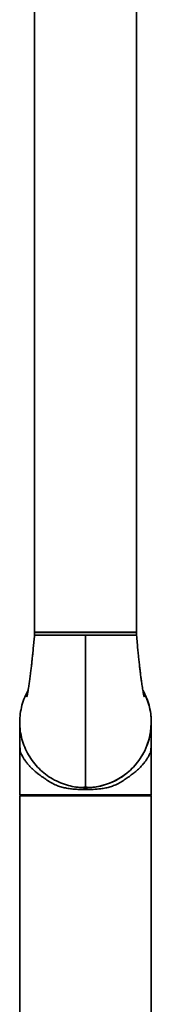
# Model space of a CAD drawing. Header units: millimetres. Extents: x 0 to 420, y 0 to 297.
# Tile 7 of 13: x 98 to 109, y 147 to 234. Entities that reach past the tile are written whole.
import ezdxf

# ---------------------------------------------------------------- set-up
doc = ezdxf.new("R2010")
doc.units = ezdxf.units.MM
doc.layers.get('0').update_dxf_attribs({"lineweight": 18})

msp = doc.modelspace()

# ---------------------------------------------------------------- linework, layer by layer
at = {"color": 7, "linetype": 'Continuous', "lineweight": 35}
for p, q in [((99.1536, 248.2693), (99.1536, 180.0593)), ((108.1536, 180.0593), (108.1536, 248.2693)), ((105.9036, 180.0593), (99.1536, 180.0593)), ((99.1536, 180.0293), (99.1536, 179.7793)), ((99.1536, 180.0293), (108.1536, 180.0293)), ((99.4536, 180.0593), (99.4536, 180.0293)), ((108.1536, 180.0593), (105.9036, 180.0593)), ((107.8536, 180.0293), (107.8536, 180.0593)), ((108.1536, 180.0293), (108.1536, 179.7793)), ((97.8536, 172.0793), (97.8536, 165.9093)), ((109.4536, 165.6496), (109.4536, 171.9333)), ((108.6755, 169.1774), (108.6746, 169.1758)), ((97.8536, 165.9093), (97.8536, 165.909)), ((97.8543, 165.6496), (109.4536, 165.6496)), ((109.4036, 165.5996), (97.9042, 165.5996)), ((97.9042, 165.5993), (97.9042, 165.5996)), ((109.4036, 165.5993), (97.9042, 165.5993)), ((98.1536, 165.5993), (98.1536, 165.5793)), ((103.5691, 166.2801), (103.5691, 166.28)), ((103.5774, 166.3206), (103.5735, 166.3244)), ((103.5774, 166.2899), (103.5774, 166.3206)), ((103.5834, 166.3345), (103.5874, 166.3306)), ((103.5834, 166.3345), (103.6536, 166.3345)), ((103.6536, 166.2793), (104.0343, 166.2918)), ((103.6536, 166.2793), (103.6536, 166.2793)), ((103.6536, 166.2793), (103.6536, 166.2793)), ((103.6536, 166.2793), (103.6536, 166.2793)), ((103.6536, 166.2793), (103.6536, 166.2793)), ((103.6536, 166.2792), (103.6536, 166.1203)), ((106.4036, 165.5793), (106.4036, 165.5993)), ((109.1536, 165.5793), (109.1536, 165.5993)), ((109.4036, 165.5996), (109.4536, 165.6496)), ((109.4036, 165.5993), (109.4036, 165.5996)), ((97.8536, 165.5793), (97.8536, 87.0793)), ((97.8536, 165.5793), (103.6536, 165.5793)), ((103.6536, 165.5793), (109.4536, 165.5793)), ((109.4536, 87.0793), (109.4536, 165.5793))]:
    msp.add_line(p, q, dxfattribs=at)
at = {"color": 8, "linetype": 'Continuous', "lineweight": 35}
msp.add_line((103.6536, 166.2792), (103.6307, 166.2794), dxfattribs=at)
at = {"color": 7, "linetype": 'Continuous', "lineweight": 35}
for points in [[(97.8543, 165.8262), (97.8543, 165.7273), (97.8543, 165.6496)], [(97.8988, 165.605), (97.8795, 165.6243), (97.8643, 165.6395)], [(103.5641, 166.28), (103.1139, 166.3045), (102.7686, 166.3472)], [(103.5672, 166.2799), (103.5655, 166.28), (103.5641, 166.28)], [(103.5741, 166.29), (103.5759, 166.29), (103.5774, 166.2899)]]:
    msp.add_lwpolyline(points, dxfattribs=at)
for start, end in [(0.000066, 28.945949), (278.142838, 0.000066)]:
    msp.add_arc((103.6536, 172.0793), 5.8, start, end, dxfattribs=at)
at = {"color": 8, "linetype": 'Continuous', "lineweight": 35}
msp.add_arc((103.5674, 166.2899), 0.00998, 280.659943, 0.098402, dxfattribs=at)
at = {"color": 7, "linetype": 'Continuous', "lineweight": 35}
for points, knots in [([(99.1536, 179.7793), (99.137, 179.5926), (99.1036, 179.218), (99.0513, 178.6631), (99.0006, 178.1472), (98.9549, 177.7042), (98.915, 177.3321), (98.8751, 176.9738), (98.8269, 176.5606), (98.7702, 176.1034), (98.709, 175.6484), (98.6543, 175.2753), (98.6063, 174.9747), (98.5649, 174.7362), (98.5283, 174.5453), (98.4997, 174.4094), (98.4812, 174.3334), (98.4825, 174.3374), (98.483, 174.3389)], [0, 0, 0, 0, 0.4515096, 0.9058102, 1.3477497, 1.7119138, 1.9971105, 2.2724306, 2.6127693, 3.0538592, 3.47367, 3.8745316, 4.1728818, 4.4714477, 4.7534084, 5.0195778, 5.3145168, 5.4871963, 5.4871963, 5.4871963, 5.4871963]), ([(99.1536, 179.7793), (99.1611, 179.7793), (99.1759, 179.7793), (99.2955, 179.7793), (99.484, 179.7793), (99.7454, 179.7793), (100.0733, 179.7793), (100.4626, 179.7793), (100.9064, 179.7793), (101.3972, 179.7793), (101.9266, 179.7793), (102.4856, 179.7793), (103.0646, 179.7793), (103.4573, 179.7793), (103.6536, 179.7793)], [0, 0, 0, 0, 0.3749998, 0.7499998, 1.1249997, 1.4999997, 1.8749997, 2.2499997, 2.6249996, 2.9999996, 3.3749997, 3.7499996, 4.1249996, 4.4999995, 4.4999995, 4.4999995, 4.4999995]), ([(103.6536, 179.7793), (103.85, 179.7793), (104.2427, 179.7793), (104.8217, 179.7793), (105.3806, 179.7793), (105.9101, 179.7793), (106.4009, 179.7793), (106.8447, 179.7793), (107.234, 179.7793), (107.5618, 179.7793), (107.8232, 179.7793), (108.0118, 179.7793), (108.1314, 179.7793), (108.1462, 179.7793), (108.1536, 179.7793)], [0, 0, 0, 0, 0.375, 0.7500001, 1.1250001, 1.5000001, 1.8750002, 2.2500003, 2.6250002, 3.0000003, 3.3750002, 3.7500003, 4.1250003, 4.5000005, 4.5000005, 4.5000005, 4.5000005]), ([(103.6536, 179.7793), (103.6536, 179.2279), (103.6536, 178.1607), (103.6536, 176.6143), (103.6536, 175.176), (103.6536, 173.8453), (103.6536, 172.7013), (103.6536, 171.7296), (103.6536, 170.9111), (103.6536, 170.1587), (103.6536, 169.4725), (103.6536, 168.8526), (103.6536, 168.2994), (103.6536, 167.8131), (103.6536, 167.3939), (103.6536, 167.0414), (103.6536, 166.7574), (103.6536, 166.5395), (103.6536, 166.3871), (103.6536, 166.2939), (103.6536, 166.2843), (103.6536, 166.2793)], [0, 0, 0, 0, 1.1227936, 2.1731825, 3.1539946, 4.0690725, 4.9236148, 5.5570579, 6.1615323, 6.7420895, 7.3046796, 7.8560889, 8.403794, 8.955704, 9.5198375, 10.1039989, 10.7155011, 11.3491562, 12.0212492, 12.7367454, 13.499999, 13.499999, 13.499999, 13.499999]), ([(108.8256, 174.3336), (108.8262, 174.3319), (108.8282, 174.3251), (108.8107, 174.3948), (108.781, 174.5351), (108.7481, 174.706), (108.7116, 174.9113), (108.6721, 175.1526), (108.6333, 175.4084), (108.6003, 175.6385), (108.5753, 175.82), (108.554, 175.98), (108.531, 176.1565), (108.5006, 176.3974), (108.4625, 176.7126), (108.4164, 177.1121), (108.368, 177.5553), (108.3179, 178.036), (108.2671, 178.5475), (108.2112, 179.1357), (108.1736, 179.5556), (108.1537, 179.7793)], [0, 0, 0, 0, 0.1082615, 0.4129284, 0.7476517, 1.0392093, 1.3082409, 1.573958, 1.8313175, 2.0504892, 2.2258227, 2.3334605, 2.4886416, 2.6981882, 2.966825, 3.3009327, 3.7088918, 4.0696376, 4.4832194, 4.9558671, 5.4946591, 5.4946591, 5.4946591, 5.4946591]), ([(98.5933, 174.9035), (98.4885, 174.7044), (98.2657, 174.2811), (98.0378, 173.584), (97.882, 172.8387), (97.8631, 172.3324), (97.8536, 172.0793)], [0, 0, 0, 0, 0.6744937, 1.4334934, 2.1924976, 2.9514947, 2.9514947, 2.9514947, 2.9514947]), ([(109.4536, 172.0793), (109.4442, 172.3324), (109.4252, 172.8387), (109.2695, 173.584), (109.0415, 174.2816), (108.8184, 174.7053), (108.7133, 174.9048)], [0, 0, 0, 0, 0.758997, 1.5180011, 2.2770006, 2.9529428, 2.9529428, 2.9529428, 2.9529428]), ([(97.8536, 172.0793), (97.8632, 171.8262), (97.8824, 171.3201), (98.0364, 170.5739), (98.2795, 169.8534), (98.6164, 169.171), (99.039, 168.5384), (99.5407, 167.9663), (100.1127, 167.4648), (100.7453, 167.0416), (101.428, 166.707), (102.1193, 166.4649), (102.5892, 166.3841), (102.8096, 166.3462)], [0, 0, 0, 0, 0.7590518, 1.518099, 2.2771534, 3.0362054, 3.7952615, 4.5543159, 5.3133664, 6.0724208, 6.8314723, 7.5905287, 8.2608603, 8.2608603, 8.2608603, 8.2608603]), ([(97.8553, 171.9397), (97.8552, 171.897), (97.8552, 171.7934), (97.8552, 171.5859), (97.8551, 171.3235), (97.8551, 171.025), (97.8551, 170.7983), (97.855, 170.6858)], [0, 0, 0, 0, 0.1872883, 0.4546472, 0.7222743, 0.9900424, 1.253891, 1.253891, 1.253891, 1.253891]), ([(103.6536, 166.2793), (103.9067, 166.2889), (104.4129, 166.308), (105.1591, 166.4621), (105.8796, 166.7052), (106.5619, 167.0421), (107.1946, 167.4647), (107.7666, 167.9664), (108.2683, 168.5384), (108.6909, 169.171), (109.0278, 169.8534), (109.2708, 170.5739), (109.4249, 171.3201), (109.4441, 171.8262), (109.4536, 172.0793)], [0, 0, 0, 0, 0.7590526, 1.5181057, 2.2771618, 3.0362132, 3.7952673, 4.5543176, 5.3133718, 6.0724277, 6.8314794, 7.5905336, 8.3495807, 9.1086323, 9.1086323, 9.1086323, 9.1086323]), ([(109.4522, 170.6831), (109.4522, 170.7965), (109.4522, 171.024), (109.4522, 171.3234), (109.4521, 171.5858), (109.4521, 171.7933), (109.4521, 171.897), (109.452, 171.9397)], [0, 0, 0, 0, 0.2660152, 0.5338914, 0.8016236, 1.0690965, 1.2566328, 1.2566328, 1.2566328, 1.2566328]), ([(103.6536, 166.1203), (103.5019, 166.1217), (103.1996, 166.1245), (102.7519, 166.1462), (102.3097, 166.1872), (101.8813, 166.2559), (101.4691, 166.3569), (101.134, 166.4746), (100.8638, 166.5949), (100.6511, 166.7057), (100.4461, 166.8279), (100.2524, 166.9625), (100.0492, 167.1085), (99.8332, 167.2502), (99.6159, 167.4054), (99.408, 167.5637), (99.1909, 167.7423), (98.9679, 167.9431), (98.7464, 168.1657), (98.5438, 168.3958), (98.3665, 168.6238), (98.2166, 168.8478), (98.1027, 169.0423), (98.0169, 169.2241), (97.9601, 169.3147), (97.9235, 169.3808), (97.9066, 169.4599), (97.8963, 169.5386), (97.8899, 169.6039), (97.885, 169.6774), (97.8787, 169.7502), (97.8726, 169.83), (97.8671, 169.9179), (97.8622, 170.0239), (97.8584, 170.153), (97.8561, 170.3119), (97.8553, 170.4804), (97.8549, 170.6062), (97.8551, 170.6746), (97.8551, 170.6858)], [0, 0, 0, 0, 0.3578492, 0.712706, 1.0631263, 1.423747, 1.7723744, 2.1227121, 2.3319292, 2.5445857, 2.757642, 2.9723964, 3.1847852, 3.4493609, 3.7135304, 3.9717016, 4.2427653, 4.5930173, 4.9463619, 5.3087061, 5.6830798, 6.0313686, 6.3758142, 6.6433921, 6.9098552, 7.0424198, 7.1759794, 7.2415662, 7.3097545, 7.3772914, 7.4447566, 7.5371337, 7.6274162, 7.7141941, 7.8488283, 7.9842745, 8.1183564, 8.2537191, 8.2802292, 8.2802292, 8.2802292, 8.2802292]), ([(109.4522, 170.6831), (109.4522, 170.6709), (109.4523, 170.6011), (109.452, 170.4735), (109.451, 170.2861), (109.4478, 170.0946), (109.4405, 169.9055), (109.4282, 169.7517), (109.417, 169.5918), (109.4027, 169.4666), (109.3772, 169.3533), (109.3325, 169.3158), (109.2751, 169.1826), (109.1883, 169.0161), (109.0611, 168.7973), (108.8702, 168.5272), (108.6455, 168.2562), (108.3854, 167.9857), (108.1492, 167.7705), (107.9412, 167.5979), (107.7796, 167.4718), (107.6107, 167.3476), (107.4349, 167.2242), (107.2483, 167.1012), (107.0623, 166.9681), (106.8706, 166.8339), (106.6667, 166.7116), (106.4539, 166.6), (106.1825, 166.4782), (105.8464, 166.3592), (105.434, 166.2574), (104.9318, 166.1766), (104.3348, 166.1289), (103.8807, 166.1232), (103.6536, 166.1203)], [0, 0, 0, 0, 0.0286454, 0.1648433, 0.300703, 0.4794075, 0.6595719, 0.8437965, 0.9791721, 1.1126702, 1.2469748, 1.4667557, 1.6907462, 1.914575, 2.3268311, 2.740303, 3.2062769, 3.6096704, 4.0302691, 4.2487635, 4.4587845, 4.6581548, 4.8766214, 5.0869502, 5.2975193, 5.5098508, 5.7221806, 5.9360556, 6.1464336, 6.4992484, 6.8482634, 7.2072737, 7.7423733, 8.2776582, 8.2776582, 8.2776582, 8.2776582]), ([(97.8536, 165.9093), (97.8537, 165.9081), (97.8537, 165.9056), (97.854, 165.8865), (97.8542, 165.859), (97.8543, 165.8371), (97.8543, 165.8262)], [0, 0, 0, 0, 0.020792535, 0.041567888, 0.06230453, 0.083151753, 0.083151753, 0.083151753, 0.083151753]), ([(97.8643, 165.6395), (97.8632, 165.6406), (97.8609, 165.6429), (97.8582, 165.6456), (97.8564, 165.6474), (97.8553, 165.6486), (97.8545, 165.6494), (97.8544, 165.6495), (97.8543, 165.6496)], [0, 0, 0, 0, 0.003680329, 0.007107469, 0.008946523, 0.010707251, 0.012536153, 0.014247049, 0.014247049, 0.014247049, 0.014247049]), ([(97.9042, 165.5996), (97.9035, 165.6003), (97.9017, 165.6021), (97.8999, 165.6039), (97.8988, 165.605)], [0, 0, 0, 0, 0.0031426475, 0.0076455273, 0.0076455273, 0.0076455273, 0.0076455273]), ([(97.8988, 165.605), (97.8999, 165.6039), (97.9017, 165.6021), (97.9035, 165.6003), (97.9042, 165.5996)], [0, 0, 0, 0, 0.0045026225, 0.0076455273, 0.0076455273, 0.0076455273, 0.0076455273]), ([(102.8084, 166.3412), (102.949, 166.3249), (103.2256, 166.2927), (103.5126, 166.3177), (103.6536, 166.3299)], [0, 0, 0, 0, 0.4307896, 0.84749681, 0.84749681, 0.84749681, 0.84749681]), ([(103.5741, 166.29), (103.574, 166.2888), (103.5738, 166.2866), (103.5723, 166.2839), (103.5705, 166.2821), (103.5686, 166.2809), (103.5665, 166.2801), (103.5649, 166.28), (103.5641, 166.28)], [0, 0, 0, 0, 0.004072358, 0.007853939, 0.009890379, 0.011838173, 0.013858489, 0.015749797, 0.015749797, 0.015749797, 0.015749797]), ([(103.652, 166.2793), (103.641, 166.2793), (103.619, 166.2794), (103.5912, 166.2796), (103.5715, 166.2799), (103.5687, 166.2799), (103.5672, 166.2799)], [0, 0, 0, 0, 0.021255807, 0.04239334, 0.063570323, 0.084763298, 0.084763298, 0.084763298, 0.084763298]), ([(103.5735, 166.3244), (103.5736, 166.318), (103.5738, 166.3065), (103.574, 166.295), (103.5741, 166.29)], [0, 0, 0, 0, 0.019299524, 0.034456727, 0.034456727, 0.034456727, 0.034456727]), ([(103.5749, 166.3298), (103.5755, 166.3306), (103.5766, 166.3321), (103.5795, 166.334), (103.5819, 166.3343), (103.5834, 166.3345)], [0, 0, 0, 0, 0.002783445, 0.005665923, 0.010076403, 0.010076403, 0.010076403, 0.010076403]), ([(103.5834, 166.3345), (103.5825, 166.3345), (103.5806, 166.3343), (103.5774, 166.3329), (103.5759, 166.331), (103.5749, 166.3298)], [0, 0, 0, 0, 0.00278967, 0.005669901, 0.01007988, 0.01007988, 0.01007988, 0.01007988]), ([(103.652, 166.3195), (103.6442, 166.3195), (103.6275, 166.3195), (103.608, 166.3197), (103.5941, 166.3199), (103.5853, 166.3201), (103.5789, 166.3203), (103.5779, 166.3205), (103.5774, 166.3206)], [0, 0, 0, 0, 0.014934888, 0.032317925, 0.041972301, 0.052244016, 0.063133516, 0.074639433, 0.074639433, 0.074639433, 0.074639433]), ([(103.5774, 166.2899), (103.5786, 166.2899), (103.5812, 166.2898), (103.5985, 166.2896), (103.623, 166.2895), (103.6423, 166.2894), (103.652, 166.2893)], [0, 0, 0, 0, 0.018655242, 0.037310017, 0.055964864, 0.074619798, 0.074619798, 0.074619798, 0.074619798]), ([(103.6536, 166.3299), (103.7947, 166.3177), (104.0817, 166.2927), (104.3583, 166.3249), (104.4989, 166.3412)], [0, 0, 0, 0, 0.41670275, 0.84748782, 0.84748782, 0.84748782, 0.84748782])]:
    msp.add_open_spline(points, degree=3, knots=knots, dxfattribs=at)
at = {"color": 8, "linetype": 'Continuous', "lineweight": 35}
msp.add_open_spline([(103.6034, 166.2795), (103.5925, 166.2796), (103.5546, 166.2797), (103.5167, 166.2806), (103.4898, 166.2812)], degree=3, knots=[0, 0, 0, 0, 0.03286387, 0.11369181, 0.11369181, 0.11369181, 0.11369181], dxfattribs=at)

doc.saveas('drawing.dxf')
